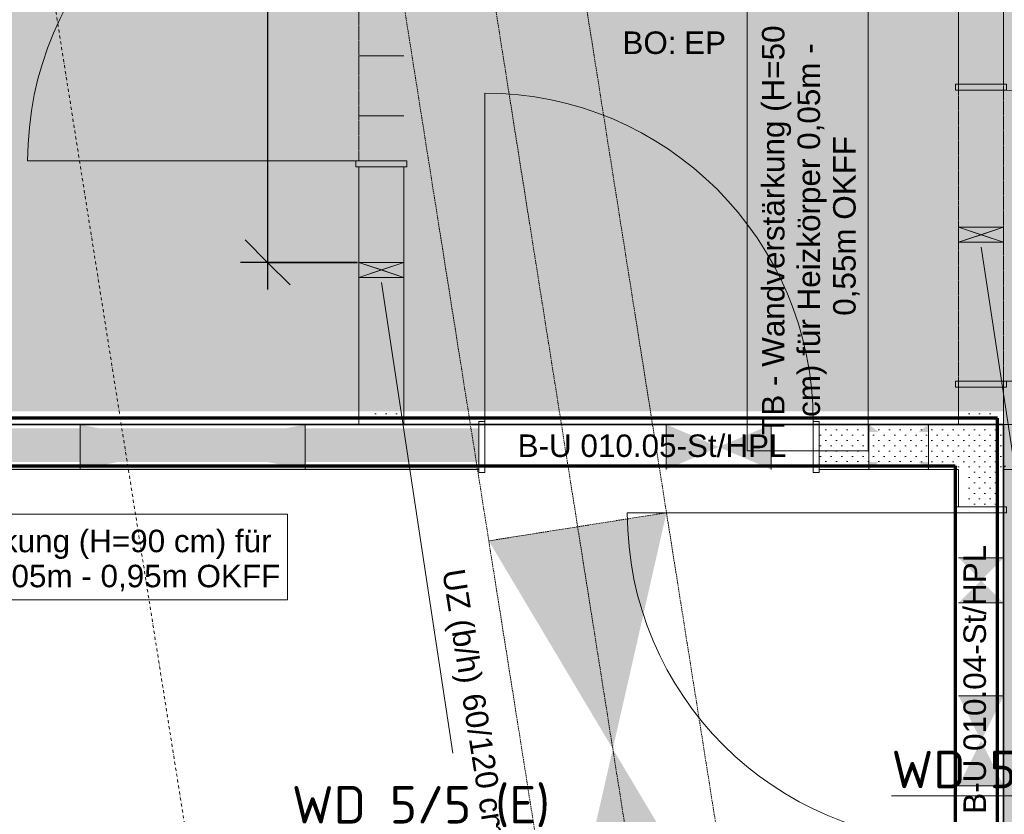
# Model space of a CAD drawing. Header units: millimetres. Extents: x 1523 to 73204, y -91281 to 10268.
# Tile 94 of 120: x 53879 to 57163, y -59866 to -57216. Entities that reach past the tile are written whole.
import ezdxf

# ---------------------------------------------------------------- set-up
doc = ezdxf.new("R2010")
doc.units = ezdxf.units.MM
for name, pattern in [('CAx_nichtHalbton', [20001.0584, 10000, -0.5292, 10000, -0.5292]), ('IMPORT-STRICHPUNKT _7_', [20, 10, -5, 0, -5]), ('IMPORT-VERDECKT _8_', [7.5, 5, -2.5]), ('Verdeckt 2x', [3.572, 2.3813, -1.1907])]:
    doc.linetypes.add(name, pattern=pattern)
for name, color, linetype, lineweight, true_color in [('80 A--Raum', 7, 'Continuous', 13, 0x656565), ('90 A--Achsraster _1_50_', 7, 'IMPORT-STRICHPUNKT _7_', 13, 0x656565), ('97 A--Etiketten _ Beschriftung Ausbau', 7, 'Continuous', 13, 0x656565), ('97 A--Etiketten _ Träger', 7, 'Continuous', 13, 0x656565), ('AD', 1, 'Continuous', 13, 0xff0000), ('Neubau_10 A--Wand innen _ Ausbau', 7, 'Continuous', 13, 0x656565), ('Neubau_20 A--Gründungsbelag', 7, 'Continuous', 13, 0x656565), ('Neubau_30 A--Träger _ Dachkonstruktion', 7, 'IMPORT-VERDECKT _8_', 13, 0x656565), ('Neubau_80 A--Raum', 7, 'Continuous', 13, 0x656565), ('Xref_706_5_--_ÜP_-1_000_16_Übersichtsplan UG_IFC 2025_01_13_dwg', 7, 'Continuous', 13, 0x767676), ('XX', 7, 'Continuous', 18, 0x804040)]:
    doc.layers.add(name, color=color, linetype=linetype, lineweight=lineweight, true_color=true_color)
for name, color, linetype, lineweight in [('AD_Detail', 7, 'Continuous', 13), ('Ax-50_BM-Bem', 7, 'Continuous', 9), ('Ax_BM-Bem', 7, 'Continuous', 9), ('GB_HLS-OBJ', 7, 'Continuous', 18), ('M-EQPM-___-IDEN', 7, 'Continuous', 9)]:
    doc.layers.add(name, color=color, linetype=linetype, lineweight=lineweight)
doc.styles.add('Arial', font='arial.ttf', dxfattribs={"height": 75})
doc.styles.add('ISOCPEUR', font='isocpeur.ttf', dxfattribs={"height": 125})
doc.styles.add('ISOCPEUR_3', font='isocpeur.ttf', dxfattribs={"height": 90})
doc.dimstyles.new('KI_1_8_mm_Isocpeur__cm_m__Aufrundung_auf_5_mm_ELT_Gesamtbemaßung_1', dxfattribs={"dimscale": 304.8, "dimtxt": 89.638306, "dimasz": 0.492126, "dimexe": 0.295276, "dimexo": 0.0625, "dimgap": 0.049213, "dimtad": 1, "dimlfac": 0.001, "dimrnd": 0.005, "dimzin": 0, "dimdsep": 46, "dimtxsty": 'ISOCPEUR_3', "dimblk1": 'OBLIQUE', "dimblk2": 'OBLIQUE', "dimsah": 1, "dimcen": 0.09, "dimdle": 0.295276, "dimadec": 0, "dimazin": 0, "dimtfac": 1, "dimtdec": 4, "dimtix": 1, "dimtmove": 0, "dimatfit": 3, "dimfxl": 0.984252, "dimfxlon": 1, "dimtvp": 1, "dimtfill": 1, "dimtolj": 1, "dimtzin": 0, "dimlwd": 25, "dimlwe": 25, "dimarcsym": 2})
pattern_1 = [(131.336, (0, 0), (18.7712323, 16.511839), [0, -25])]

# ---------------------------------------------------------------- blocks, each defined once
blk = doc.blocks.new('SuD_WD_TB Allgemein - SuD_WD_TB Allgemein-37078967-SuD_-1UG gesamt Plot  - Blatt 7')
at = {"layer": 'AD', "lineweight": 18, "true_color": 0x008040}
blk.add_hatch(color=116, dxfattribs=at).paths.add_polyline_path([(-150, -25), (0, -25), (-75, 0)])
at = {"layer": 'AD_Detail', "lineweight": 18, "true_color": 0x008040}
blk.add_hatch(color=116, dxfattribs=at).paths.add_polyline_path([(-150, 25), (-75, 0), (0, 25)])
at = {"layer": 'AD', "color": 7}
for p, q in [((-150, -25), (0, 25)), ((-150, 25), (0, -25)), ((-150, -25), (-150, 25)), ((-150, 25), (0, 25)), ((0, 25), (0, -25)), ((0, -25), (-150, -25))]:
    blk.add_line(p, q, dxfattribs=at)
at = {"layer": 'AD_Detail'}
for p, q in [((0, 25), (-150, 25)), ((-150, 25), (-75, 0)), ((-75, 0), (0, 25)), ((-75, 0), (-150, -25)), ((-150, -25), (0, -25)), ((0, -25), (-75, 0))]:
    blk.add_line(p, q, dxfattribs=at)
blk = doc.blocks.new('Xref_706_5_--_ÜP_-1_000_11_Übersichtsplan UG_IFC 2024_09_30_dwg__X273-41959843-SuD_-1UG gesamt Plot  - Blatt 7')
at = {"layer": 'Neubau_10 A--Wand innen _ Ausbau', "color": 9, "true_color": 0xcbcbcb}
blk.add_line((50689.4, -75525), (50684.2, -75518.6), dxfattribs=at)
blk = doc.blocks.new('Xref_706_5_--_ÜP_-1_000_11_Übersichtsplan UG_IFC 2024_09_30_dwg_Tür Ol 1-Fl 27_7-41959729-SuD_-1UG gesamt Plot  - Blatt 7')
at = {"layer": 'Neubau_10 A--Wand innen _ Ausbau', "color": 9, "true_color": 0xcbcbcb}
blk.add_line((547.5, 10), (547.5, 1105), dxfattribs=at)
at = {"layer": 'Neubau_10 A--Wand innen _ Ausbau', "color": 9, "true_color": 0xcbcbcb, "flags": 128}
for points in [[(-567.5, -160), (-547.5, -160), (-547.5, 10), (-567.5, 10)], [(-567.5, -150), (-567.5, -137.5), (-567.5, -125), (-567.5, -25), (-567.5, -12.5), (-567.5, 0), (-567.5, -12.5), (-567.5, -25), (-567.5, -125), (-567.5, -137.5)], [(567.5, -160), (547.5, -160), (547.5, 10), (567.5, 10)], [(567.5, -150), (567.5, -137.5), (567.5, -125), (567.5, -25), (567.5, -12.5), (567.5, 0), (567.5, -12.5), (567.5, -25), (567.5, -125), (567.5, -137.5)]]:
    blk.add_lwpolyline(points, close=True, dxfattribs=at)
at = {"layer": 'Neubau_10 A--Wand innen _ Ausbau', "color": 9, "true_color": 0xcbcbcb}
blk.add_arc((547.5, 10), 1095, 90, 180, dxfattribs=at)
blk = doc.blocks.new('Xref_706_5_--_ÜP_-1_000_11_Übersichtsplan UG_IFC 2024_09_30_dwg_Tür Ol 1-Fl 27_7-41959727-SuD_-1UG gesamt Plot  - Blatt 7')
at = {"layer": 'Neubau_10 A--Wand innen _ Ausbau', "color": 9, "true_color": 0xcbcbcb}
blk.add_line((547.5, 10), (547.5, 1105), dxfattribs=at)
at = {"layer": 'Neubau_10 A--Wand innen _ Ausbau', "color": 9, "true_color": 0xcbcbcb, "flags": 128}
for points in [[(-567.5, -160), (-547.5, -160), (-547.5, 10), (-567.5, 10)], [(-567.5, -150), (-567.5, -137.5), (-567.5, -125), (-567.5, -25), (-567.5, -12.5), (-567.5, 0), (-567.5, -12.5), (-567.5, -25), (-567.5, -125), (-567.5, -137.5)], [(567.5, -160), (547.5, -160), (547.5, 10), (567.5, 10)], [(567.5, -150), (567.5, -137.5), (567.5, -125), (567.5, -25), (567.5, -12.5), (567.5, 0), (567.5, -12.5), (567.5, -25), (567.5, -125), (567.5, -137.5)]]:
    blk.add_lwpolyline(points, close=True, dxfattribs=at)
at = {"layer": 'Neubau_10 A--Wand innen _ Ausbau', "color": 9, "true_color": 0xcbcbcb}
blk.add_arc((547.5, 10), 1095, 90, 180, dxfattribs=at)
blk = doc.blocks.new('Xref_706_5_--_ÜP_-1_000_11_Übersichtsplan UG_IFC 2024_09_30_dwg_Tür Ol 1-Fl 27_11-41959847-SuD_-1UG gesamt Plot  - Blatt 7')
at = {"layer": 'Neubau_10 A--Wand innen _ Ausbau', "color": 9, "true_color": 0xcbcbcb}
blk.add_line((485, 10), (485, 980), dxfattribs=at)
at = {"layer": 'Neubau_10 A--Wand innen _ Ausbau', "color": 9, "true_color": 0xcbcbcb, "flags": 128}
for points in [[(-505, -160), (-485, -160), (-485, 10), (-505, 10)], [(505, -160), (485, -160), (485, 10), (505, 10)], [(505, -150), (505, -137.5), (505, -125), (505, -25), (505, -12.5), (505, 0), (505, -12.5), (505, -25), (505, -125), (505, -137.5)], [(-505, -150), (-505, -137.5), (-505, -125), (-505, -25), (-505, -12.5), (-505, 0), (-505, -12.5), (-505, -25), (-505, -125), (-505, -137.5)]]:
    blk.add_lwpolyline(points, close=True, dxfattribs=at)
at = {"layer": 'Neubau_10 A--Wand innen _ Ausbau', "color": 9, "true_color": 0xcbcbcb}
blk.add_arc((485, 10), 970, 90, 180, dxfattribs=at)
blk = doc.blocks.new('Xref_706_5_--_ÜP_-1_000_16_Übersichtsplan UG_IFC 2025_01_13_dwg-35469238-SuD_-1UG gesamt Plot  - Blatt 7')
at = {"layer": '80 A--Raum', "true_color": 0xededed}
h = blk.add_hatch(color=7, dxfattribs=at)
h.paths.add_polyline_path([(61847.8, -73728.5), (62068.4, -70283.8), (50086.1, -69516.5), (50884.6, -78065), (53632.7, -78241), (53963.7, -73071.6), (56757.9, -73250.5), (56593.1, -75825.2), (61692.6, -76151.8), (61739, -75427.3)])
h.paths.add_polyline_path([(53389.3, -75051.4), (53380.5, -75188.6), (53360.3, -75112.2), (53390.1, -75039)])
h.paths.add_polyline_path([(53360.3, -75112.2), (53330.6, -75185.5), (53340.2, -75035.8), (53346.9, -75061.2)])
h.paths.add_polyline_path([(53400.4, -73035.5), (53400.4, -73035.5), (53375.5, -73033.9)])
h.paths.add_polyline_path([(53392.5, -73160.3), (53390.9, -73185.2), (53370.7, -73108.8), (53400.4, -73035.5), (53398.8, -73060.5)])
h.paths.add_polyline_path([(53370.7, -73108.8), (53341, -73182), (53350.5, -73032.3)])
at = {"layer": 'Neubau_10 A--Wand innen _ Ausbau', "true_color": 0xcbcbcb}
h = blk.add_hatch(dxfattribs=at)
h.set_pattern_fill('FP_16', color=9, style=0, pattern_type=2)
h.set_pattern_definition(pattern_1)
h.paths.add_polyline_path([(54004.9, -73109.4), (54005.5, -73099.3), (53962.1, -73096.5), (53955.7, -73196.3), (53999.1, -73199.1)])
h = blk.add_hatch(dxfattribs=at)
h.set_pattern_fill('FP_16', color=9, style=0, pattern_type=2)
h.set_pattern_definition(pattern_1)
h.paths.add_polyline_path([(54005.5, -73099.3), (54006.3, -73086.8), (53962.9, -73084.1), (53962.1, -73096.5), (53993, -73098.5)])
h = blk.add_hatch(dxfattribs=at)
h.set_pattern_fill('FP_16', color=9, style=0, pattern_type=2)
h.set_pattern_definition(pattern_1)
h.paths.add_polyline_path([(54003.3, -73525), (53990.9, -73524.2), (53980.3, -73688.9), (53992.8, -73689.7)])
h.paths.add_polyline_path([(54030.5, -73100.9), (54032.1, -73076), (54019.6, -73075.2), (54003.6, -73324.7), (54016.1, -73325.5), (54028.6, -73131.1)])
h.paths.add_polyline_path([(54005.5, -73491.8), (54014, -73358.7), (54002.6, -73341.3), (53991.9, -73507.6)])
h = blk.add_hatch(dxfattribs=at)
h.set_pattern_fill('FP_16', color=9, style=0, pattern_type=2)
h.set_pattern_definition(pattern_1)
h.paths.add_polyline_path([(54113.8, -73365.1), (54131.9, -73082.4), (54032.1, -73076), (53992.8, -73689.7), (54092.6, -73696.1), (54109.5, -73431.6)])
h = blk.add_hatch(dxfattribs=at)
h.set_pattern_fill('FP_16', color=9, style=0, pattern_type=2)
h.set_pattern_definition(pattern_1)
h.paths.add_polyline_path([(54128.1, -73533), (54140.9, -73333.4), (54127.3, -73349.3), (54116.7, -73515.6)])
h.paths.add_polyline_path([(54117.5, -73697.7), (54128.1, -73533), (54115.6, -73532.2), (54105.1, -73696.9)])
h.paths.add_polyline_path([(54140.9, -73333.4), (54156.8, -73084), (54144.4, -73083.2), (54128.4, -73332.6)])
h = blk.add_hatch(dxfattribs=at)
h.set_pattern_fill('FP_16', color=9, style=0, pattern_type=2)
h.set_pattern_definition(pattern_1)
h.paths.add_polyline_path([(54280, -73116.9), (54280.8, -73104.4), (54156, -73096.4), (54155.2, -73108.9)])
h = blk.add_hatch(dxfattribs=at)
h.set_pattern_fill('FP_16', color=9, style=0, pattern_type=2)
h.set_pattern_definition(pattern_1)
h.paths.add_polyline_path([(54280, -73116.9), (54155.2, -73108.9), (54148.8, -73208.7), (54273.6, -73216.7)])
at = {"layer": 'Neubau_10 A--Wand innen _ Ausbau', "true_color": 0xededed}
for points in [[(54521.3, -73182.4), (54451.2, -73102.8), (54441.6, -73252.5), (54468.2, -73229.1)], [(54591.3, -73262.1), (54600.9, -73112.4), (54521.3, -73182.4), (54568, -73235.5)], [(55054.9, -73216.6), (54910, -73132.2), (54900.4, -73281.9), (54951.9, -73260.1)], [(55201.4, -73276.1), (55209.4, -73151.4), (55054.9, -73216.6), (55199.8, -73301)], [(54107.3, -73857.4), (53957.6, -73847.8), (54021.3, -74027.2), (54078.6, -73914)], [(54084.9, -74206.7), (54021.3, -74027.2), (53935.2, -74197.1)]]:
    blk.add_hatch(color=7, dxfattribs=at).paths.add_polyline_path(points)
at = {"layer": 'Neubau_10 A--Wand innen _ Ausbau', "true_color": 0xcbcbcb}
h = blk.add_hatch(dxfattribs=at)
h.set_pattern_fill('FP_16', color=9, style=0, pattern_type=2)
h.set_pattern_definition(pattern_1)
h.paths.add_polyline_path([(53997.5, -73224.1), (53998.3, -73211.6), (53954.9, -73208.8), (53954.1, -73221.3)])
h = blk.add_hatch(dxfattribs=at)
h.set_pattern_fill('FP_16', color=9, style=0, pattern_type=2)
h.set_pattern_definition(pattern_1)
h.paths.add_polyline_path([(54272, -73241.6), (54272.8, -73229.2), (54148, -73221.2), (54147.2, -73233.6)])
at = {"layer": 'Neubau_10 A--Wand innen _ Ausbau', "true_color": 0xededed}
h = blk.add_hatch(color=7, dxfattribs=at)
h.paths.add_polyline_path([(54140.9, -73333.4), (54115.9, -73331.8), (54113.8, -73365.1), (54127.3, -73349.3)])
h.paths.add_polyline_path([(54014, -73358.7), (54016.1, -73325.5), (53991.2, -73323.9), (54002.6, -73341.3)])
h = blk.add_hatch(color=7, dxfattribs=at)
h.paths.add_polyline_path([(54128.1, -73533), (54105.3, -73498.2), (54103.1, -73531.4), (54115.6, -73532.2)])
h.paths.add_polyline_path([(54005.5, -73491.8), (53978.4, -73523.4), (54003.3, -73525)])
at = {"layer": 'Neubau_10 A--Wand innen _ Ausbau', "true_color": 0xcbcbcb}
h = blk.add_hatch(dxfattribs=at)
h.set_pattern_fill('FP_16', color=9, style=0, pattern_type=2)
h.set_pattern_definition(pattern_1)
h.paths.add_polyline_path([(53843.3, -76024.7), (53875.2, -75525.7), (53866.7, -75462.5), (53826.8, -76086.3)])
h.paths.add_polyline_path([(53902.7, -75096.8), (53920.3, -74822.4), (53907.8, -74821.6), (53870.7, -75400.2), (53883.2, -75401), (53896.3, -75196.6)])
h.paths.add_polyline_path([(53750.9, -77466.6), (53835.3, -76149.4), (53822.8, -76148.6), (53688.6, -78244.6), (53701.1, -78245.4)])
h = blk.add_hatch(dxfattribs=at)
h.set_pattern_fill('FP_16', color=9, style=0, pattern_type=2)
h.set_pattern_definition(pattern_1)
h.paths.add_polyline_path([(53994.5, -75228), (54020.1, -74828.8), (53920.3, -74822.4), (53701.1, -78245.4), (53800.9, -78251.8), (53983, -75407.4)])
h = blk.add_hatch(dxfattribs=at)
h.set_pattern_fill('FP_16', color=9, style=0, pattern_type=2)
h.set_pattern_definition(pattern_1)
h.paths.add_polyline_path([(54008, -75409), (53991.5, -75470.5), (53951.5, -76094.3), (53960, -76157.4), (53984, -75783.2)])
h.paths.add_polyline_path([(54019.4, -75229.6), (54045, -74830.4), (54032.5, -74829.6), (53995.5, -75408.2), (54008, -75409)])
h.paths.add_polyline_path([(53875.7, -77474.6), (53960, -76157.4), (53947.6, -76156.6), (53813.3, -78252.6), (53825.8, -78253.4)])
h = blk.add_hatch(dxfattribs=at)
h.set_pattern_fill('FP_16', color=9, style=0, pattern_type=2)
h.set_pattern_definition(pattern_1)
h.paths.add_polyline_path([(53877.7, -75095.2), (53834.3, -75092.4), (53827.9, -75192.2), (53871.3, -75195)])
h = blk.add_hatch(dxfattribs=at)
h.set_pattern_fill('FP_16', color=9, style=0, pattern_type=2)
h.set_pattern_definition(pattern_1)
h.paths.add_polyline_path([(53877.7, -75095.2), (53878.5, -75082.8), (53835.1, -75080), (53834.3, -75092.4)])
h = blk.add_hatch(dxfattribs=at)
h.set_pattern_fill('FP_16', color=9, style=0, pattern_type=2)
h.set_pattern_definition(pattern_1)
h.paths.add_polyline_path([(53869.7, -75220), (53870.5, -75207.5), (53827.1, -75204.7), (53826.3, -75217.2)])
at = {"layer": 'Neubau_10 A--Wand innen _ Ausbau', "true_color": 0xededed}
h = blk.add_hatch(color=7, dxfattribs=at)
h.paths.add_polyline_path([(54008, -75409), (53983, -75407.4), (53975, -75532.1), (53991.5, -75470.5)])
h.paths.add_polyline_path([(53875.2, -75525.7), (53883.2, -75401), (53858.3, -75399.4), (53866.7, -75462.5)])
h = blk.add_hatch(color=7, dxfattribs=at)
h.paths.add_polyline_path([(53960, -76157.4), (53943.1, -76031.1), (53935.1, -76155.8), (53947.6, -76156.6)])
h.paths.add_polyline_path([(53843.3, -76024.7), (53810.3, -76147.8), (53835.3, -76149.4)])
at = {"layer": 'Neubau_30 A--Träger _ Dachkonstruktion', "linetype": 'Continuous', "true_color": 0xededed}
for points in [[(55778, -74673.1), (55722.2, -74075.7), (55003.3, -74444.2), (55578.1, -74614.1)], [(55003.3, -74444.2), (54228.7, -74215.2), (54284.5, -74812.6), (54692.3, -74603.6)]]:
    blk.add_hatch(color=7, dxfattribs=at).paths.add_polyline_path(points)
at = {"layer": '90 A--Achsraster _1_50_', "color": 9, "true_color": 0xcbcbcb}
blk.add_line((65069.2, -74960.3), (42408.6, -77076.9), dxfattribs=at)
at = {"layer": '97 A--Etiketten _ Beschriftung Ausbau', "color": 9, "true_color": 0xcbcbcb, "flags": 128}
for points in [[(54040.2, -73933.2), (52543.2, -73837.3), (52569, -73434.6), (54065.9, -73530.4)], [(54037.4, -77275.3), (54152.5, -75476.8), (54437.7, -75495.1), (54322.5, -77293.6)]]:
    blk.add_lwpolyline(points, close=True, dxfattribs=at)
at = {"layer": 'Neubau_10 A--Wand innen _ Ausbau', "color": 9, "true_color": 0xcbcbcb}
for p, q in [((53350.5, -73032.3), (53341, -73182)), ((53390.9, -73185.2), (53400.4, -73035.5)), ((54451.2, -73102.8), (54441.6, -73252.5)), ((54591.3, -73262.1), (54600.9, -73112.4)), ((54910, -73132.2), (54900.4, -73281.9)), ((55199.8, -73301), (55209.4, -73151.4)), ((54107.3, -73857.4), (53957.6, -73847.8)), ((53935.2, -74197.1), (54084.9, -74206.7)), ((52652.2, -74991.7), (52642.6, -75141.4)), ((52842.2, -75154.2), (52851.8, -75004.5))]:
    blk.add_line(p, q, dxfattribs=at)
at = {"layer": 'Neubau_10 A--Wand innen _ Ausbau', "color": 9, "true_color": 0xcbcbcb, "flags": 128}
for points in [[(54282.1, -71127.9), (54200.3, -72404.4), (54187.9, -72403.6), (54175.4, -72402.8), (54075.6, -72396.4), (54063.1, -72395.6), (54050.6, -72394.8), (54027.6, -72754.1), (54007.1, -73074.4), (54019.6, -73075.2), (54032.1, -73076)], [(54131.9, -73082.4), (54144.4, -73083.2), (54156.8, -73084), (54177.3, -72763.7)], [(50440, -72846), (50986.6, -72881), (52874.5, -73001.8), (52864.9, -73151.5), (50977, -73030.7), (50454.1, -72997.2)], [(54007.1, -73074.4), (53882.4, -73066.4), (53872.8, -73216.1), (53997.5, -73224.1), (53991.2, -73323.9)], [(53978.4, -73523.4), (53991.2, -73323.9), (54003.6, -73324.7), (54016.1, -73325.5), (54115.9, -73331.8), (54128.4, -73332.6), (54140.9, -73333.4), (54147.2, -73233.6), (54272, -73241.6), (54281.6, -73091.9), (54156.8, -73084)], [(54140.9, -73333.4), (54128.1, -73533), (54115.6, -73532.2), (54103.1, -73531.4), (54003.3, -73525), (53990.9, -73524.2), (53978.4, -73523.4), (53967.8, -73688.1), (54117.5, -73697.7), (54128.1, -73533)], [(53390.1, -75039), (53879.3, -75070.3), (53895.3, -74820.8), (54045, -74830.4), (54008, -75409), (53995.5, -75408.2), (53983, -75407.4), (53883.2, -75401), (53870.7, -75400.2), (53858.3, -75399.4), (53810.3, -76147.8), (53794.7, -76392.6)], [(53330.6, -75185.5), (53012.8, -75165.1), (53022.4, -75015.4), (53340.2, -75035.8), (53339.4, -75048.2), (53338.6, -75060.7), (53332.2, -75160.5), (53331.4, -75173), (53330.6, -75185.5), (53380.5, -75188.6)], [(53858.3, -75399.4), (53869.7, -75220), (53380.5, -75188.6), (53381.3, -75176.2), (53382.1, -75163.7), (53388.5, -75063.9), (53389.3, -75051.4), (53390.1, -75039), (53340.2, -75035.8)], [(53810.3, -76147.8), (53822.8, -76148.6), (53835.3, -76149.4), (53935.1, -76155.8), (53947.6, -76156.6), (53960, -76157.4), (54008, -75409)], [(53960, -76157.4), (53894.9, -77175.2), (53882.4, -77174.4), (53869.9, -77173.6), (53770.1, -77167.2), (53757.6, -77166.4), (53745.2, -77165.6), (53726, -77465)]]:
    blk.add_lwpolyline(points, dxfattribs=at)
at = {"layer": 'Neubau_20 A--Gründungsbelag', "color": 9, "true_color": 0xcbcbcb, "flags": 128}
for points in [[(50151.2, -69751.2), (50440.3, -72846), (52874.5, -73001.8), (52864.9, -73151.5), (50977, -73030.7), (50858.8, -74876.9), (51889.8, -74942.9), (51880.2, -75092.6), (50642.7, -75013.3), (50902.1, -77790.6), (53693.7, -77969.3), (53869.7, -75220), (53012.8, -75165.1), (53022.4, -75015.4), (53879.3, -75070.3), (53895.3, -74820.8), (54045, -74830.4), (53825.8, -78253.4), (54065.3, -78268.7), (54055.7, -78418.4), (53666.5, -78393.5), (50941.9, -78219), (51239, -81399.5)], [(54367.7, -69790.7), (54156.8, -73084), (54281.6, -73091.9), (54272, -73241.6), (54147.2, -73233.6), (54117.5, -73697.7), (53967.8, -73688.1), (53997.5, -73224.1), (53872.8, -73216.1), (53882.4, -73066.4), (54007.1, -73074.4), (54203.3, -70010.6)]]:
    blk.add_lwpolyline(points, dxfattribs=at)
at = {"layer": 'Neubau_30 A--Träger _ Dachkonstruktion', "color": 9, "true_color": 0xcbcbcb}
blk.add_line((42502.4, -75611.8), (62242.7, -73768), dxfattribs=at)
at = {"layer": 'Neubau_30 A--Träger _ Dachkonstruktion', "color": 9, "true_color": 0xcbcbcb, "flags": 128}
for points in [[(55778, -74673.1), (62270.6, -74066.7), (62214.8, -73469.3), (55722.2, -74075.7), (55778, -74673.1), (54284.5, -74812.6)], [(55722.2, -74075.7), (54228.7, -74215.2), (54284.5, -74812.6), (49313.7, -75276.9)], [(47322.3, -75462.9), (49313.7, -75276.9), (49257.9, -74679.5), (54228.7, -74215.2)]]:
    blk.add_lwpolyline(points, dxfattribs=at)
for name, p, rotation in [('Xref_706_5_--_ÜP_-1_000_11_Übersichtsplan UG_IFC 2024_09_30_dwg__X273-41959843-SuD_-1UG gesamt Plot  - Blatt 7', (0, 0), 2.668141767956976), ('Xref_706_5_--_ÜP_-1_000_11_Übersichtsplan UG_IFC 2024_09_30_dwg_Tür Ol 1-Fl 27_11-41959847-SuD_-1UG gesamt Plot  - Blatt 7', (53378.4, -73034.1), 356.3362835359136), ('Xref_706_5_--_ÜP_-1_000_11_Übersichtsplan UG_IFC 2024_09_30_dwg_Tür Ol 1-Fl 27_7-41959727-SuD_-1UG gesamt Plot  - Blatt 7', (54838.3, -73277.9), 176.3362835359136)]:
    blk.add_blockref(name, p, dxfattribs=dict(rotation=rotation))
at = {"extrusion": (0, 0, -1)}
for p, zscale, rotation in [((-53931.6, -74254.5), -1, 273.6637164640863), ((-52446.5, -75128.8), -0.9999999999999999, 183.6637164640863)]:
    blk.add_blockref('Xref_706_5_--_ÜP_-1_000_11_Übersichtsplan UG_IFC 2024_09_30_dwg_Tür Ol 1-Fl 27_7-41959729-SuD_-1UG gesamt Plot  - Blatt 7', p, dxfattribs=dict(at, zscale=zscale, rotation=rotation))
at = {"layer": '97 A--Etiketten _ Beschriftung Ausbau', "char_height": 75, "attachment_point": 1, "line_spacing_factor": 0.941778, "style": 'Arial'}
for s, insert, width, rotation in [('0,55m OKFF', (53609, -73618.6), 716.204, 176.3363), ('cm) für Heizkörper 0,05m -', (53938.1, -73758.7), 1486.583, 176.3363), ('TB - Wandverstärkung (H=50', (53990.2, -73881), 1630.742, 176.3363), ('TB - Wandverstärkung (H=90 cm) für', (54091.3, -77249.9), 2054.037, 86.3362), ('Heizkörper 0,05m - 0,95m OKFF', (54222.6, -77028), 1814.384, 86.3362)]:
    blk.add_mtext(s, dxfattribs=dict(at, insert=insert, width=width, rotation=rotation))
at = {"layer": '97 A--Etiketten _ Träger', "char_height": 75, "attachment_point": 1, "rotation": 5.3363, "line_spacing_factor": 0.941778, "style": 'Arial'}
for s, insert, width in [('60/120 cm', (54785.9, -74860.2), 584.9), ('UZ (b/h)', (54367.9, -74899.3), 458.187)]:
    blk.add_mtext(s, dxfattribs=dict(at, insert=insert, width=width))
at = {"layer": 'Neubau_10 A--Wand innen _ Ausbau', "char_height": 75, "width": 1071.552, "attachment_point": 1, "line_spacing_factor": 0.941778, "style": 'Arial'}
for s, insert, rotation in [('B-U 010.04-St/HPL', (55293.9, -73291), 176.3363), ('B-U 010.05-St/HPL', (53936.7, -74694), 86.3363)]:
    blk.add_mtext(s, dxfattribs=dict(at, insert=insert, rotation=rotation))
at = {"layer": 'Neubau_80 A--Raum', "char_height": 75, "attachment_point": 1, "rotation": 86.3363, "line_spacing_factor": 0.941778, "style": 'Arial'}
for s, insert, width in [('EP', (52631.1, -74054), 167.114), ('BO:', (52618, -74259.3), 215.779)]:
    blk.add_mtext(s, dxfattribs=dict(at, insert=insert, width=width))
blk = doc.blocks.new('DIMBLOCK51-SuD_-1UG gesamt Plot  - Blatt 7')
at = {"layer": 'Ax-50_BM-Bem', "lineweight": 25}
for p, q in [((54706, -55331.4), (54631, -55256.4)), ((54706, -55241.4), (54706, -58116)), ((55006, -55331.4), (54616, -55331.4)), ((54706, -55331.4), (54781, -55406.4)), ((54706, -55331.4), (55006, -55331.4)), ((54706, -58026), (54631, -57951)), ((55006, -58026), (54616, -58026)), ((54706, -58026), (54781, -58101)), ((54706, -58026), (55006, -58026))]:
    blk.add_line(p, q, dxfattribs=at)
at = {"layer": 'Ax-50_BM-Bem', "color": 0, "lineweight": 25, "insert": (54573.5, -56809.5), "char_height": 90, "width": 314.086, "attachment_point": 1, "rotation": 90, "line_spacing_factor": 1.149209, "style": 'ISOCPEUR_3', "bg_fill": 3, "box_fill_scale": 1.25, "bg_fill_color": 256, "bg_fill_true_color": 13158600, "bg_fill_transparency": 0}
blk.add_mtext('2,69\\A2\\H0.5x;\\S5^  ;\\H2x;', dxfattribs=at)
blk = doc.blocks.new('_Oblique')
at = {"color": 0, "linetype": 'ByBlock', "lineweight": -2}
blk.add_line((-0.5, -0.5), (0.5, 0.5), dxfattribs=at)

msp = doc.modelspace()

# ---------------------------------------------------------------- linework, layer by layer
at = {"layer": 'M-EQPM-___-IDEN'}
for p, q in [((57085.786, -57974.742), (57324.269, -59544.114)), ((55085.786, -58092.418), (55324.269, -59661.79))]:
    msp.add_line(p, q, dxfattribs=at)
at = {"layer": 'XX', "color": 9, "linetype": 'Verdeckt 2x', "true_color": 0xc0c0c0}
for p, q in [((57160.786, -54992.076), (57160.786, -58566.236)), ((57010.786, -55015.834), (57010.786, -58566.236)), ((55010.786, -55331.371), (55010.786, -57687.583))]:
    msp.add_line(p, q, dxfattribs=at)
at = {"layer": 'XX', "color": 7, "linetype": 'CAx_nichtHalbton', "lineweight": 70, "true_color": 0xffffff}
for p, q in [((55160.786, -58544.56), (51980.786, -58544.56)), ((57140.786, -58544.56), (55160.786, -58544.56)), ((57140.786, -61366.236), (57140.786, -58544.56)), ((51998.777, -58703.736), (56998.784, -58703.736)), ((56998.784, -58703.736), (56998.777, -61216.236))]:
    msp.add_line(p, q, dxfattribs=at)
at = {"layer": 'XX', "color": 1, "lineweight": 35, "true_color": 0xff0000}
for p, q in [((51980.786, -58566.236), (57160.786, -58566.236)), ((57160.786, -58566.236), (57160.786, -61366.249))]:
    msp.add_line(p, q, dxfattribs=at)

# ---------------------------------------------------------------- block references
at = {"layer": 'GB_HLS-OBJ'}
for p in [(57160.786, -57933.3), (55160.786, -58050.976)]:
    msp.add_blockref('SuD_WD_TB Allgemein - SuD_WD_TB Allgemein-37078967-SuD_-1UG gesamt Plot  - Blatt 7', p, dxfattribs=at)
at = {"layer": 'Xref_706_5_--_ÜP_-1_000_16_Übersichtsplan UG_IFC 2025_01_13_dwg', "color": 9, "true_color": 0xcbcbcb, "rotation": 273.6637164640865}
msp.add_blockref('Xref_706_5_--_ÜP_-1_000_16_Übersichtsplan UG_IFC 2025_01_13_dwg-35469238-SuD_-1UG gesamt Plot  - Blatt 7', (126634.737, 0), dxfattribs=at)

# ---------------------------------------------------------------- texts
at = {"layer": 'M-EQPM-___-IDEN', "color": 96, "true_color": 0x008000, "char_height": 125, "width": 1026.16, "attachment_point": 1, "style": 'ISOCPEUR'}
for insert in [(56786.819, -59653.955), (54786.819, -59771.631)]:
    msp.add_mtext('\\LWD 5/5 (E)', dxfattribs=dict(at, insert=insert))

# ---------------------------------------------------------------- next in the draw order: dimensions: what is measured, and where the dimension line sits
at = {"layer": 'Ax_BM-Bem', "lineweight": 25}
dim = msp.add_linear_dim(base=(54706.045, -58025.976), p1=(55006.045, -55331.371), p2=(55006.045, -58025.976), angle=90, text='\\A1;2,69\\Q;{\\A1;{\\H0.5x;\\S5^ ;}}', dimstyle='KI_1_8_mm_Isocpeur__cm_m__Aufrundung_auf_5_mm_ELT_Gesamtbemaßung_1', override={"dimpost": '<>', "dimfxl": 2694.604919}, dxfattribs=at)
dim.commit()
dim.dimension.update_dxf_attribs({"geometry": 'DIMBLOCK51-SuD_-1UG gesamt Plot  - Blatt 7', "text_midpoint": (54637.045, -56678.674)})

doc.saveas('drawing.dxf')
